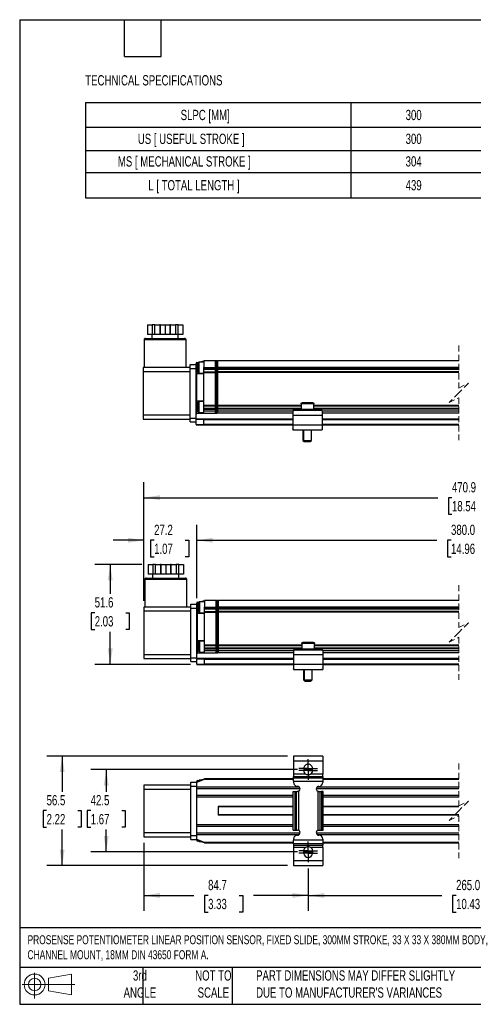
# Model space of a CAD drawing. Header units: millimetres. Extents: x 16 to 683, y 16 to 524.
# Tile 1 of 7: x 16 to 250, y 16 to 524. Entities that reach past the tile are written whole.
import ezdxf

# ---------------------------------------------------------------- set-up
doc = ezdxf.new("R2010")
doc.units = ezdxf.units.MM
doc.header["$LTSCALE"] = 2.5
doc.linetypes.add('CENTERX2', pattern=[20.32, 12.7, -2.54, 2.54, -2.54])
doc.linetypes.add('HIDDEN', pattern=[1.905, 1.27, -0.635])
doc.layers.add('CENTER', color=40, linetype='CENTERX2')
doc.layers.add('DIMENSIONS', color=140, linetype='Continuous', lineweight=25)
doc.layers.add('TEXT', color=140, linetype='Continuous', lineweight=25)
doc.styles.add('SLDTEXTSTYLE0', font='TXT', dxfattribs={"width": 0.7})
doc.dimstyles.new('SLDDIMSTYLE0', dxfattribs={"dimtxt": 5.39502, "dimasz": 8.255, "dimexe": 0, "dimexo": 0.0625, "dimgap": 1.348755, "dimtad": 0, "dimtih": 1, "dimtoh": 1, "dimrnd": 1e-09, "dimzin": 12, "dimdsep": 46, "dimtxsty": 'SLDTEXTSTYLE0', "dimsah": 1, "dimcen": 0.09, "dimadec": 0, "dimazin": 3, "dimtfac": 1, "dimtofl": 0, "dimtmove": 0, "dimatfit": 3, "dimfxl": 0, "dimfrac": 2, "dimtolj": 1, "dimtzin": 12, "dimarcsym": 0})
doc.dimstyles.new('SLDDIMSTYLE1', dxfattribs={"dimtxt": 5.39502, "dimasz": 8.255, "dimexe": 0, "dimexo": 0.0625, "dimgap": 1.348755, "dimtad": 0, "dimtih": 1, "dimtoh": 1, "dimrnd": 1e-09, "dimzin": 4, "dimdsep": 46, "dimtxsty": 'SLDTEXTSTYLE0', "dimsah": 1, "dimcen": 0.09, "dimadec": 0, "dimazin": 1, "dimtfac": 1, "dimtofl": 0, "dimtmove": 0, "dimatfit": 3, "dimfxl": 0, "dimfrac": 2, "dimtolj": 1, "dimtzin": 12, "dimarcsym": 0})
doc.dimstyles.new('SLDDIMSTYLE2', dxfattribs={"dimtxt": 5.39502, "dimasz": 8.255, "dimexe": 0, "dimexo": 0.0625, "dimgap": 1.348755, "dimtad": 0, "dimtih": 1, "dimtoh": 1, "dimrnd": 1e-09, "dimzin": 12, "dimdsep": 46, "dimtxsty": 'SLDTEXTSTYLE0', "dimsah": 1, "dimcen": 0.09, "dimadec": 0, "dimazin": 3, "dimtfac": 1, "dimtmove": 0, "dimatfit": 0, "dimfxl": 0, "dimfrac": 2, "dimtolj": 1, "dimtzin": 12, "dimarcsym": 0})

# ---------------------------------------------------------------- blocks, each defined once
blk = doc.blocks.new('Block11')
at = {"color": 7, "linetype": 'Continuous', "lineweight": 18}
for p, q in [((6.47, 13.28), (6.47, 0)), ((13.7, 10.42), (25.44, 12.58)), ((13.7, 3.99), (13.7, 10.42)), ((25.44, 12.58), (25.44, 1.83)), ((0, 7.2), (27.18, 7.2)), ((13.7, 3.99), (25.44, 1.83))]:
    blk.add_line(p, q, dxfattribs=at)
for radius in [5.38, 3.21]:
    blk.add_circle((6.47, 7.2), radius, dxfattribs=at)
blk = doc.blocks.new('Block12')
at = {"color": 7, "linetype": 'Continuous'}
blk.add_blockref('Block11', (0, 0), dxfattribs=at)
blk = doc.blocks.new('SW_TABLEANNOTATION_0')
at = {"layer": 'DIMENSIONS', "color": 0}
for p, q in [((0, 0), (0, -12.74)), ((0, 0), (136.89, 0)), ((136.89, 0), (136.89, -12.74)), ((136.89, 0), (206.81, 0)), ((206.81, 0), (206.81, -12.74)), ((0, -12.74), (0, -24.64)), ((0, -12.74), (136.89, -12.74)), ((136.89, -12.74), (136.89, -24.64)), ((136.89, -12.74), (206.81, -12.74)), ((206.81, -12.74), (206.81, -24.64)), ((0, -24.64), (0, -36.01)), ((0, -24.64), (136.89, -24.64)), ((136.89, -24.64), (136.89, -36.01)), ((136.89, -24.64), (206.81, -24.64)), ((206.81, -24.64), (206.81, -36.01)), ((0, -36.01), (0, -49.21)), ((0, -36.01), (136.89, -36.01)), ((136.89, -36.01), (136.89, -49.21)), ((136.89, -36.01), (206.81, -36.01)), ((206.81, -36.01), (206.81, -49.21)), ((0, -49.21), (136.89, -49.21)), ((136.89, -49.21), (206.81, -49.21))]:
    blk.add_line(p, q, dxfattribs=at)
at = {"layer": 'DIMENSIONS', "color": 0, "attachment_point": 1, "style": 'SLDTEXTSTYLE0'}
for s, insert, char_height in [('SLPC [MM]', (49.09, -3.74), 5.292), ('300', (165.12, -3.74), 5.292), ('US [ USEFUL STROKE ]', (27, -16.06), 5.2917), ('300', (165.12, -16.06), 5.292), ('MS [ MECHANICAL STROKE ]', (16.7, -27.69), 5.2917), ('304', (165.12, -27.69), 5.292), ('L [ TOTAL LENGTH ]', (32.42, -39.98), 5.2917), ('439', (165.12, -39.98), 5.292)]:
    blk.add_mtext(s, dxfattribs=dict(at, insert=insert, char_height=char_height))
blk = doc.blocks.new('_D_1')
at = {"layer": 'DIMENSIONS'}
for p, q in [((107.15, 225.49), (107.15, 263.23)), ((399.69, 223.89), (399.69, 263.23)), ((107.15, 255.29), (231.02, 255.29)), ((238.33, 255.29), (236.52, 255.29)), ((236.52, 255.29), (236.52, 246.72)), ((258.85, 255.29), (260.67, 255.29)), ((260.67, 255.29), (260.67, 246.72)), ((320.62, 255.29), (266.17, 255.29)), ((322.38, 258.82), (320.62, 255.29)), ((325.91, 251.76), (322.38, 258.82)), ((327.67, 255.29), (325.91, 251.76)), ((399.69, 255.29), (327.67, 255.29)), ((236.52, 246.72), (238.33, 246.72)), ((260.67, 246.72), (258.85, 246.72))]:
    blk.add_line(p, q, dxfattribs=at)
for points in [[(107.15, 255.29), (115.41, 254.02), (115.41, 256.56)], [(399.69, 255.29), (391.44, 256.56), (391.44, 254.02)]]:
    blk.add_solid(points, dxfattribs=at)
at = {"layer": 'DIMENSIONS', "char_height": 5.292, "attachment_point": 1, "style": 'SLDTEXTSTYLE0'}
for s, insert in [('380.0', (238.33, 263.32)), ('14.96', (238.33, 253.54))]:
    blk.add_mtext(s, dxfattribs=dict(at, insert=insert))
blk = doc.blocks.new('_D_2')
at = {"layer": 'DIMENSIONS'}
for p, q in [((79.95, 223.99), (79.95, 263.23)), ((107.15, 225.49), (107.15, 263.23)), ((79.95, 255.29), (64.08, 255.29)), ((85.21, 255.29), (83.39, 255.29)), ((83.39, 255.29), (83.39, 246.72)), ((101.24, 255.29), (103.05, 255.29)), ((103.05, 255.29), (103.05, 246.72)), ((107.15, 255.29), (123.03, 255.29)), ((83.39, 246.72), (85.21, 246.72)), ((103.05, 246.72), (101.24, 246.72))]:
    blk.add_line(p, q, dxfattribs=at)
for points in [[(79.95, 255.29), (71.7, 256.56), (71.7, 254.02)], [(107.15, 255.29), (115.41, 254.02), (115.41, 256.56)]]:
    blk.add_solid(points, dxfattribs=at)
at = {"layer": 'DIMENSIONS', "char_height": 5.292, "attachment_point": 1, "style": 'SLDTEXTSTYLE0'}
for s, insert in [('27.2', (85.21, 263.32)), ('1.07', (85.21, 253.54))]:
    blk.add_mtext(s, dxfattribs=dict(at, insert=insert))
blk = doc.blocks.new('_D_3')
at = {"layer": 'DIMENSIONS'}
for p, q in [((78.95, 242.81), (54.64, 242.81)), ((62.58, 242.81), (62.58, 227.66)), ((54.56, 217.88), (52.75, 217.88)), ((52.75, 217.88), (52.75, 209.3)), ((70.59, 217.88), (72.4, 217.88)), ((72.4, 217.88), (72.4, 209.3)), ((52.75, 209.3), (54.56, 209.3)), ((72.4, 209.3), (70.59, 209.3)), ((62.58, 191.21), (62.58, 208.1)), ((103.98, 191.21), (54.64, 191.21))]:
    blk.add_line(p, q, dxfattribs=at)
for points in [[(62.58, 242.81), (61.31, 234.56), (63.85, 234.56)], [(62.58, 191.21), (63.85, 199.47), (61.31, 199.47)]]:
    blk.add_solid(points, dxfattribs=at)
at = {"layer": 'DIMENSIONS', "char_height": 5.292, "attachment_point": 1, "style": 'SLDTEXTSTYLE0'}
for s, insert in [('51.6', (54.56, 225.91)), ('2.03', (54.56, 216.12))]:
    blk.add_mtext(s, dxfattribs=dict(at, insert=insert))
blk = doc.blocks.new('_D_4')
at = {"layer": 'DIMENSIONS'}
for p, q in [((79.95, 223.99), (79.95, 285.2)), ((463.34, 214.39), (463.34, 285.2)), ((357.97, 280.79), (354.44, 273.74)), ((359.73, 277.26), (357.97, 280.79)), ((79.95, 277.26), (231.5, 277.26)), ((238.81, 277.26), (236.99, 277.26)), ((236.99, 277.26), (236.99, 268.69)), ((259.33, 277.26), (261.14, 277.26)), ((261.14, 277.26), (261.14, 268.69)), ((352.68, 277.26), (266.64, 277.26)), ((354.44, 273.74), (352.68, 277.26)), ((463.34, 277.26), (359.73, 277.26)), ((236.99, 268.69), (238.81, 268.69)), ((261.14, 268.69), (259.33, 268.69))]:
    blk.add_line(p, q, dxfattribs=at)
for points in [[(79.95, 277.26), (88.21, 275.99), (88.21, 278.53)], [(463.34, 277.26), (455.09, 278.53), (455.09, 275.99)]]:
    blk.add_solid(points, dxfattribs=at)
at = {"layer": 'DIMENSIONS', "char_height": 5.292, "attachment_point": 1, "style": 'SLDTEXTSTYLE0'}
for s, insert in [('470.9', (238.81, 285.29)), ('18.54', (238.81, 275.51))]:
    blk.add_mtext(s, dxfattribs=dict(at, insert=insert))
blk = doc.blocks.new('SW_BROKEN_VIEW_2')
at = {"color": 0, "linetype": 'CENTERX2'}
for p, q in [((0.08, 42.5), (4.65, 42.5)), ((0, 0), (4.73, 0))]:
    blk.add_line(p, q, dxfattribs=at)
blk = doc.blocks.new('_D_9')
at = {"layer": 'DIMENSIONS'}
for p, q in [((159.19, 136.98), (52.56, 136.98)), ((60.5, 136.98), (60.5, 125.57)), ((52.48, 115.79), (50.67, 115.79)), ((50.67, 115.79), (50.67, 107.22)), ((68.52, 115.79), (70.33, 115.79)), ((70.33, 115.79), (70.33, 107.22)), ((50.67, 107.22), (52.48, 107.22)), ((70.33, 107.22), (68.52, 107.22)), ((60.5, 94.48), (60.5, 106.01)), ((159.11, 94.48), (52.56, 94.48))]:
    blk.add_line(p, q, dxfattribs=at)
for points in [[(60.5, 136.98), (59.23, 128.73), (61.77, 128.73)], [(60.5, 94.48), (61.77, 102.74), (59.23, 102.74)]]:
    blk.add_solid(points, dxfattribs=at)
at = {"layer": 'DIMENSIONS', "char_height": 5.292, "attachment_point": 1, "style": 'SLDTEXTSTYLE0'}
for s, insert in [('42.5', (52.48, 123.82)), ('1.67', (52.48, 114.04))]:
    blk.add_mtext(s, dxfattribs=dict(at, insert=insert))
blk = doc.blocks.new('_D_14')
at = {"layer": 'DIMENSIONS'}
for p, q in [((342.19, 87.07), (342.19, 64.1)), ((164.65, 85.97), (164.65, 64.1)), ((164.65, 72.03), (233.64, 72.03)), ((240.95, 72.03), (239.14, 72.03)), ((239.14, 72.03), (239.14, 63.46)), ((261.47, 72.03), (263.28, 72.03)), ((263.28, 72.03), (263.28, 63.46)), ((293.17, 72.03), (268.78, 72.03)), ((294.94, 68.5), (293.17, 72.03)), ((298.47, 75.56), (294.94, 68.5)), ((300.23, 72.03), (298.47, 75.56)), ((342.19, 72.03), (300.23, 72.03)), ((239.14, 63.46), (240.95, 63.46)), ((263.28, 63.46), (261.47, 63.46))]:
    blk.add_line(p, q, dxfattribs=at)
for points in [[(164.65, 72.03), (172.91, 70.76), (172.91, 73.3)], [(342.19, 72.03), (333.94, 73.3), (333.94, 70.76)]]:
    blk.add_solid(points, dxfattribs=at)
at = {"layer": 'DIMENSIONS', "char_height": 5.292, "attachment_point": 1, "style": 'SLDTEXTSTYLE0'}
for s, insert in [('265.0', (240.95, 80.06)), ('10.43', (240.95, 70.28))]:
    blk.add_mtext(s, dxfattribs=dict(at, insert=insert))
blk = doc.blocks.new('_D_15')
at = {"layer": 'DIMENSIONS'}
for p, q in [((79.95, 99.15), (79.95, 64.1)), ((164.65, 85.97), (164.65, 64.1)), ((79.95, 72.03), (105.74, 72.03)), ((113.05, 72.03), (111.24, 72.03)), ((111.24, 72.03), (111.24, 63.46)), ((129.08, 72.03), (130.89, 72.03)), ((130.89, 72.03), (130.89, 63.46)), ((164.65, 72.03), (136.39, 72.03)), ((111.24, 63.46), (113.05, 63.46)), ((130.89, 63.46), (129.08, 63.46))]:
    blk.add_line(p, q, dxfattribs=at)
for points in [[(79.95, 72.03), (88.21, 70.76), (88.21, 73.3)], [(164.65, 72.03), (156.4, 73.3), (156.4, 70.76)]]:
    blk.add_solid(points, dxfattribs=at)
at = {"layer": 'DIMENSIONS', "char_height": 5.292, "attachment_point": 1, "style": 'SLDTEXTSTYLE0'}
for s, insert in [('84.7', (113.05, 80.06)), ('3.33', (113.05, 70.28))]:
    blk.add_mtext(s, dxfattribs=dict(at, insert=insert))
blk = doc.blocks.new('_D_16')
at = {"layer": 'DIMENSIONS'}
for p, q in [((153.98, 143.98), (29.84, 143.98)), ((37.77, 143.98), (37.77, 125.57)), ((29.76, 115.79), (27.95, 115.79)), ((27.95, 115.79), (27.95, 107.22)), ((45.79, 115.79), (47.6, 115.79)), ((47.6, 115.79), (47.6, 107.22)), ((27.95, 107.22), (29.76, 107.22)), ((47.6, 107.22), (45.79, 107.22)), ((37.77, 87.48), (37.77, 106.01)), ((153.98, 87.48), (29.84, 87.48))]:
    blk.add_line(p, q, dxfattribs=at)
for points in [[(37.77, 143.98), (36.5, 135.73), (39.04, 135.73)], [(37.77, 87.48), (39.04, 95.74), (36.5, 95.74)]]:
    blk.add_solid(points, dxfattribs=at)
at = {"layer": 'DIMENSIONS', "char_height": 5.292, "attachment_point": 1, "style": 'SLDTEXTSTYLE0'}
for s, insert in [('56.5', (29.76, 123.82)), ('2.22', (29.76, 114.04))]:
    blk.add_mtext(s, dxfattribs=dict(at, insert=insert))
blk = doc.blocks.new('SW_CENTERMARKSYMBOL_4')
at = {"layer": 'CENTER', "color": 0}
for p, q in [((-2.54, 0), (-4.79, 0)), ((0, 0), (-2.54, 0)), ((0, 2.54), (0, 4.79)), ((0, 0), (0, 2.54)), ((0, 0), (0, -2.54)), ((0, 0), (2.54, 0)), ((2.54, 0), (4.79, 0)), ((0, -2.54), (0, -4.79))]:
    blk.add_line(p, q, dxfattribs=at)
blk = doc.blocks.new('SW_CENTERMARKSYMBOL_5')
at = {"layer": 'CENTER', "color": 0}
for p, q in [((-2.54, 0), (-4.79, 0)), ((0, 0), (-2.54, 0)), ((0, 2.54), (0, 4.79)), ((0, 0), (0, 2.54)), ((0, 0), (0, -2.54)), ((0, 0), (2.54, 0)), ((2.54, 0), (4.79, 0)), ((0, -2.54), (0, -4.79))]:
    blk.add_line(p, q, dxfattribs=at)
blk = doc.blocks.new('SW_CENTERMARKSYMBOL_6')
at = {"layer": 'CENTER', "color": 0}
for p, q in [((-2.54, 0), (-4.79, 0)), ((0, 0), (-2.54, 0)), ((0, 2.54), (0, 4.79)), ((0, 0), (0, 2.54)), ((0, 0), (0, -2.54)), ((0, 0), (2.54, 0)), ((2.54, 0), (4.79, 0)), ((0, -2.54), (0, -4.79))]:
    blk.add_line(p, q, dxfattribs=at)
blk = doc.blocks.new('SW_CENTERMARKSYMBOL_7')
at = {"layer": 'CENTER', "color": 0}
for p, q in [((-2.54, 0), (-4.79, 0)), ((0, 0), (-2.54, 0)), ((0, 2.54), (0, 4.79)), ((0, 0), (0, 2.54)), ((0, 0), (0, -2.54)), ((0, 0), (2.54, 0)), ((2.54, 0), (4.79, 0)), ((0, -2.54), (0, -4.79))]:
    blk.add_line(p, q, dxfattribs=at)

msp = doc.modelspace()

# ---------------------------------------------------------------- linework, layer by layer
for p, q in [((81.778, 366.445), (81.778, 361.445)), ((81.778, 366.445), (84.153, 366.445)), ((84.153, 366.445), (84.153, 361.445)), ((85.519, 366.445), (84.153, 366.445)), ((85.519, 361.445), (85.519, 366.445)), ((85.519, 366.445), (88.117, 366.445)), ((88.117, 366.445), (88.117, 361.445)), ((88.483, 366.445), (88.117, 366.445)), ((88.483, 361.445), (88.483, 366.445)), ((88.483, 366.445), (90.858, 366.445)), ((90.858, 366.445), (90.858, 361.445)), ((90.858, 366.445), (93.233, 366.445)), ((93.233, 366.445), (93.233, 361.445)), ((93.599, 366.445), (93.233, 366.445)), ((93.599, 361.445), (93.599, 366.445)), ((93.599, 366.445), (96.197, 366.445)), ((96.197, 366.445), (96.197, 361.445)), ((97.563, 366.445), (96.197, 366.445)), ((97.563, 361.445), (97.563, 366.445)), ((97.563, 366.445), (99.938, 366.445)), ((99.938, 366.445), (99.938, 361.445)), ((84.153, 361.445), (81.778, 361.445)), ((84.058, 361.445), (84.058, 359.445)), ((85.519, 361.445), (84.153, 361.445)), ((88.117, 361.445), (85.519, 361.445)), ((88.483, 361.445), (88.117, 361.445)), ((90.858, 361.445), (88.483, 361.445)), ((93.233, 361.445), (90.858, 361.445)), ((93.599, 361.445), (93.233, 361.445)), ((96.197, 361.445), (93.599, 361.445)), ((97.563, 361.445), (96.197, 361.445)), ((99.938, 361.445), (97.563, 361.445)), ((97.658, 359.445), (97.658, 361.445)), ((80.008, 358.645), (80.008, 344.445)), ((101.708, 358.645), (80.008, 358.645)), ((80.808, 359.445), (99.869, 359.445)), ((99.869, 359.445), (100.908, 359.445)), ((101.708, 344.445), (101.708, 358.645)), ((103.808, 345.945), (106.808, 345.945)), ((103.808, 343.945), (103.808, 345.945)), ((106.808, 345.945), (106.808, 346.524)), ((106.808, 343.945), (106.808, 345.945)), ((107.308, 347.037), (110.808, 347.845)), ((107.308, 344.345), (107.308, 347.037)), ((108.208, 347.145), (107.808, 346.745)), ((107.808, 346.745), (107.808, 341.945)), ((110.808, 347.145), (108.208, 347.145)), ((108.208, 347.145), (108.208, 341.545)), ((116.808, 347.845), (110.808, 347.845)), ((110.808, 347.845), (110.808, 344.345)), ((116.808, 344.345), (116.808, 347.845)), ((117.062, 347.845), (116.808, 347.591)), ((117.062, 347.845), (117.062, 344.345)), ((117.554, 347.845), (117.062, 347.845)), ((117.554, 344.345), (117.554, 347.845)), ((117.554, 347.845), (117.808, 347.591)), ((242.31, 347.845), (117.808, 347.845)), ((117.808, 347.845), (117.808, 344.345)), ((79.608, 344.445), (79.608, 342.445)), ((103.808, 344.445), (79.608, 344.445)), ((79.608, 342.445), (103.808, 342.445)), ((79.608, 342.445), (79.608, 319.845)), ((103.808, 318.345), (103.808, 343.945)), ((103.808, 343.945), (106.808, 343.945)), ((106.808, 344.345), (107.308, 344.345)), ((106.808, 340.645), (106.808, 343.945)), ((106.808, 327.745), (106.808, 340.645)), ((107.196, 327.258), (107.196, 341.132)), ((107.308, 341.145), (107.308, 344.345)), ((107.808, 344.345), (107.308, 344.345)), ((110.808, 341.145), (107.308, 341.145)), ((107.808, 341.945), (108.208, 341.545)), ((108.208, 341.545), (110.808, 341.545)), ((110.808, 343.845), (110.808, 344.345)), ((110.808, 344.345), (116.808, 344.345)), ((110.808, 343.445), (110.808, 343.845)), ((116.808, 343.845), (110.808, 343.845)), ((116.808, 343.445), (110.808, 343.445)), ((110.808, 342.245), (110.808, 343.445)), ((110.808, 341.845), (110.808, 342.245)), ((110.808, 342.245), (116.808, 342.245)), ((110.808, 341.845), (116.808, 341.845)), ((110.808, 341.145), (110.808, 341.845)), ((110.808, 327.245), (110.808, 341.145)), ((116.808, 344.345), (116.808, 343.845)), ((117.062, 344.345), (116.808, 344.345)), ((116.808, 343.845), (116.808, 343.506)), ((116.808, 342.183), (116.808, 343.506)), ((116.808, 342.183), (116.808, 341.845)), ((116.808, 324.845), (116.808, 341.845)), ((117.062, 344.345), (117.062, 321.845)), ((117.062, 344.345), (117.554, 344.345)), ((117.554, 344.345), (117.808, 344.345)), ((117.554, 321.845), (117.554, 344.345)), ((242.31, 344.345), (117.808, 344.345)), ((117.808, 344.345), (117.808, 343.845)), ((242.31, 343.845), (117.808, 343.845)), ((117.808, 343.845), (117.808, 343.506)), ((117.808, 343.506), (117.808, 342.183)), ((242.31, 343.445), (117.808, 343.445)), ((242.31, 342.245), (117.808, 342.245)), ((117.808, 342.183), (117.808, 341.845)), ((242.31, 341.845), (117.808, 341.845)), ((117.808, 341.845), (117.808, 324.845)), ((106.808, 318.345), (106.808, 327.745)), ((107.308, 327.245), (110.808, 327.245)), ((107.308, 320.845), (107.308, 327.245)), ((108.208, 326.845), (107.808, 326.445)), ((107.808, 326.445), (107.808, 321.645)), ((110.808, 326.845), (108.208, 326.845)), ((108.208, 326.845), (108.208, 321.245)), ((110.808, 324.845), (110.808, 327.245)), ((161.058, 325.745), (161.058, 322.745)), ((167.558, 325.745), (161.058, 325.745)), ((167.058, 326.245), (161.558, 326.245)), ((167.558, 322.745), (167.558, 325.745)), ((107.308, 320.845), (110.808, 320.845)), ((107.808, 321.645), (108.208, 321.245)), ((108.208, 321.245), (110.808, 321.245)), ((116.808, 324.845), (110.808, 324.845)), ((110.808, 324.445), (110.808, 324.845)), ((116.808, 324.445), (110.808, 324.445)), ((110.808, 323.245), (110.808, 324.445)), ((110.808, 322.845), (110.808, 323.245)), ((116.808, 323.245), (110.808, 323.245)), ((110.808, 321.845), (110.808, 322.845)), ((110.808, 322.845), (116.808, 322.845)), ((110.808, 320.845), (110.808, 321.845)), ((116.808, 321.845), (110.808, 321.845)), ((110.808, 320.845), (116.808, 320.845)), ((116.808, 324.845), (116.808, 324.506)), ((116.808, 323.183), (116.808, 324.506)), ((116.808, 323.183), (116.808, 322.845)), ((116.808, 322.845), (116.808, 321.845)), ((116.808, 320.845), (116.808, 321.845)), ((117.062, 321.845), (116.808, 321.845)), ((117.062, 320.845), (116.808, 321.099)), ((117.554, 321.845), (117.062, 321.845)), ((117.062, 321.845), (117.062, 320.845)), ((117.062, 320.845), (117.554, 320.845)), ((117.554, 321.845), (117.808, 321.845)), ((117.554, 320.845), (117.554, 321.845)), ((117.554, 320.845), (117.808, 321.099)), ((161.058, 324.845), (117.808, 324.845)), ((117.808, 324.845), (117.808, 324.506)), ((117.808, 324.506), (117.808, 323.183)), ((161.058, 324.445), (117.808, 324.445)), ((161.058, 323.245), (117.808, 323.245)), ((117.808, 323.183), (117.808, 322.845)), ((161.058, 322.845), (117.808, 322.845)), ((117.808, 322.845), (117.808, 321.845)), ((117.808, 321.845), (117.808, 320.845)), ((156.808, 321.845), (117.808, 321.845)), ((156.808, 320.845), (117.808, 320.845)), ((156.808, 322.245), (156.808, 319.745)), ((171.808, 322.245), (156.808, 322.245)), ((167.558, 322.745), (161.058, 322.745)), ((242.31, 324.845), (167.558, 324.845)), ((242.31, 324.445), (167.558, 324.445)), ((242.31, 323.245), (167.558, 323.245)), ((242.31, 322.845), (167.558, 322.845)), ((171.808, 322.245), (171.808, 319.745)), ((242.31, 321.845), (171.808, 321.845)), ((242.31, 320.845), (171.808, 320.845)), ((103.808, 319.845), (79.608, 319.845)), ((79.608, 319.845), (79.608, 317.845)), ((79.608, 317.845), (103.808, 317.845)), ((103.808, 318.345), (106.808, 318.345)), ((103.808, 316.345), (103.808, 318.345)), ((103.808, 316.345), (106.808, 316.345)), ((106.808, 317.845), (106.808, 318.345)), ((106.808, 317.845), (106.808, 317.645)), ((110.844, 317.845), (106.808, 317.845)), ((110.808, 317.645), (106.808, 317.645)), ((106.808, 315.045), (106.808, 317.645)), ((106.808, 315.045), (110.808, 315.045)), ((106.808, 315.045), (106.808, 314.845)), ((110.808, 315.045), (110.808, 317.645)), ((110.808, 317.645), (156.808, 317.645)), ((156.808, 315.045), (110.808, 315.045)), ((156.808, 317.845), (110.844, 317.845)), ((171.808, 319.745), (156.808, 319.745)), ((156.808, 319.745), (156.808, 314.745)), ((171.808, 319.745), (171.808, 314.745)), ((242.31, 317.845), (171.808, 317.845)), ((171.808, 317.645), (242.31, 317.645)), ((242.31, 315.045), (171.808, 315.045)), ((106.808, 314.845), (110.844, 314.845)), ((110.844, 314.845), (156.808, 314.845)), ((156.808, 313.065), (156.595, 312.787)), ((156.595, 312.787), (156.808, 312.623)), ((156.808, 314.745), (156.808, 312.245)), ((171.808, 314.745), (156.808, 314.745)), ((156.808, 312.245), (171.808, 312.245)), ((157.3, 312.245), (157.387, 312.178)), ((157.387, 312.178), (157.439, 312.245)), ((161.943, 312.245), (161.943, 306.845)), ((162.308, 312.245), (162.308, 306.845)), ((166.308, 306.845), (166.308, 312.245)), ((171.177, 312.245), (171.229, 312.178)), ((171.316, 312.245), (171.229, 312.178)), ((171.808, 314.845), (242.31, 314.845)), ((171.808, 314.745), (171.808, 312.245)), ((172.022, 312.787), (171.808, 313.065)), ((172.022, 312.787), (171.808, 312.623)), ((161.943, 306.845), (162.543, 306.245)), ((161.943, 306.845), (162.308, 306.845)), ((162.308, 306.845), (162.908, 306.245)), ((162.308, 306.845), (166.308, 306.845)), ((162.543, 306.245), (162.908, 306.245)), ((162.908, 306.245), (165.708, 306.245)), ((165.708, 306.245), (166.308, 306.845)), ((82.122, 242.813), (82.122, 237.813)), ((82.122, 242.813), (84.497, 242.813)), ((84.497, 242.813), (84.497, 237.813)), ((85.863, 242.813), (84.497, 242.813)), ((85.863, 237.813), (85.863, 242.813)), ((85.863, 242.813), (88.461, 242.813)), ((88.461, 242.813), (88.461, 237.813)), ((88.827, 242.813), (88.461, 242.813)), ((88.827, 237.813), (88.827, 242.813)), ((88.827, 242.813), (91.202, 242.813)), ((91.202, 242.813), (91.202, 237.813)), ((91.202, 242.813), (93.577, 242.813)), ((93.577, 242.813), (93.577, 237.813)), ((93.943, 242.813), (93.577, 242.813)), ((93.943, 237.813), (93.943, 242.813)), ((93.943, 242.813), (96.541, 242.813)), ((96.541, 242.813), (96.541, 237.813)), ((97.907, 242.813), (96.541, 242.813)), ((97.907, 237.813), (97.907, 242.813)), ((97.907, 242.813), (100.282, 242.813)), ((100.282, 242.813), (100.282, 237.813)), ((80.352, 235.013), (80.352, 220.813)), ((102.052, 235.013), (80.352, 235.013)), ((81.152, 235.813), (100.213, 235.813)), ((84.497, 237.813), (82.122, 237.813)), ((84.402, 237.813), (84.402, 235.813)), ((85.863, 237.813), (84.497, 237.813)), ((88.461, 237.813), (85.863, 237.813)), ((88.827, 237.813), (88.461, 237.813)), ((91.202, 237.813), (88.827, 237.813)), ((93.577, 237.813), (91.202, 237.813)), ((93.943, 237.813), (93.577, 237.813)), ((96.541, 237.813), (93.943, 237.813)), ((97.907, 237.813), (96.541, 237.813)), ((100.282, 237.813), (97.907, 237.813)), ((98.002, 235.813), (98.002, 237.813)), ((100.213, 235.813), (101.252, 235.813)), ((102.052, 220.813), (102.052, 235.013)), ((107.652, 223.405), (111.152, 224.213)), ((117.152, 224.213), (111.152, 224.213)), ((111.152, 224.213), (111.152, 220.713)), ((117.152, 220.713), (117.152, 224.213)), ((117.406, 224.213), (117.152, 223.959)), ((117.406, 224.213), (117.406, 220.713)), ((117.898, 224.213), (117.406, 224.213)), ((117.898, 220.713), (117.898, 224.213)), ((117.898, 224.213), (118.152, 223.959)), ((242.327, 224.213), (118.152, 224.213)), ((118.152, 224.213), (118.152, 220.713)), ((79.952, 220.813), (79.952, 218.813)), ((104.152, 220.813), (79.952, 220.813)), ((79.952, 218.813), (104.152, 218.813)), ((79.952, 218.813), (79.952, 196.213)), ((104.152, 222.313), (107.152, 222.313)), ((104.152, 220.313), (104.152, 222.313)), ((104.152, 220.313), (107.152, 220.313)), ((104.152, 194.713), (104.152, 220.313)), ((107.152, 222.313), (107.152, 222.892)), ((107.152, 220.313), (107.152, 222.313)), ((107.152, 220.713), (107.652, 220.713)), ((107.152, 217.013), (107.152, 220.313)), ((107.652, 220.713), (107.652, 223.405)), ((107.652, 217.513), (107.652, 220.713)), ((108.152, 220.713), (107.652, 220.713)), ((108.552, 223.513), (108.152, 223.113)), ((108.152, 223.113), (108.152, 218.313)), ((111.152, 223.513), (108.552, 223.513)), ((108.552, 223.513), (108.552, 217.913)), ((111.152, 220.713), (117.152, 220.713)), ((111.152, 220.213), (111.152, 220.713)), ((117.152, 220.213), (111.152, 220.213)), ((111.152, 219.813), (111.152, 220.213)), ((117.152, 219.813), (111.152, 219.813)), ((111.152, 218.613), (111.152, 219.813)), ((111.152, 218.213), (111.152, 218.613)), ((111.152, 218.613), (117.152, 218.613)), ((117.152, 220.713), (117.152, 220.213)), ((117.406, 220.713), (117.152, 220.713)), ((117.152, 220.213), (117.152, 219.874)), ((117.152, 218.552), (117.152, 219.874)), ((117.152, 218.552), (117.152, 218.213)), ((117.406, 220.713), (117.406, 198.213)), ((117.406, 220.713), (117.898, 220.713)), ((117.898, 198.213), (117.898, 220.713)), ((117.898, 220.713), (118.152, 220.713)), ((242.327, 220.713), (118.152, 220.713)), ((118.152, 220.713), (118.152, 220.213)), ((242.327, 220.213), (118.152, 220.213)), ((118.152, 220.213), (118.152, 219.874)), ((118.152, 219.874), (118.152, 218.552)), ((242.327, 219.813), (118.152, 219.813)), ((242.327, 218.613), (118.152, 218.613)), ((118.152, 218.552), (118.152, 218.213)), ((107.152, 204.113), (107.152, 217.013)), ((107.539, 203.626), (107.539, 217.5)), ((111.152, 217.513), (107.652, 217.513)), ((108.152, 218.313), (108.552, 217.913)), ((108.552, 217.913), (111.152, 217.913)), ((111.152, 218.213), (117.152, 218.213)), ((111.152, 217.513), (111.152, 218.213)), ((111.152, 203.613), (111.152, 217.513)), ((117.152, 201.213), (117.152, 218.213)), ((242.327, 218.213), (118.152, 218.213)), ((118.152, 218.213), (118.152, 201.213)), ((107.152, 194.713), (107.152, 204.113)), ((107.652, 203.613), (111.152, 203.613)), ((107.652, 197.213), (107.652, 203.613)), ((108.552, 203.213), (108.152, 202.813)), ((111.152, 203.213), (108.552, 203.213)), ((108.552, 203.213), (108.552, 197.613)), ((111.152, 201.213), (111.152, 203.613)), ((108.152, 202.813), (108.152, 198.013)), ((117.152, 201.213), (111.152, 201.213)), ((111.152, 200.813), (111.152, 201.213)), ((117.152, 200.813), (111.152, 200.813)), ((111.152, 199.613), (111.152, 200.813)), ((117.152, 199.613), (111.152, 199.613)), ((111.152, 199.213), (111.152, 199.613)), ((111.152, 198.213), (111.152, 199.213)), ((111.152, 199.213), (117.152, 199.213)), ((117.152, 198.213), (111.152, 198.213)), ((111.152, 197.213), (111.152, 198.213)), ((117.152, 201.213), (117.152, 200.874)), ((117.152, 199.552), (117.152, 200.874)), ((117.152, 199.552), (117.152, 199.213)), ((117.152, 199.213), (117.152, 198.213)), ((117.406, 198.213), (117.152, 198.213)), ((117.152, 197.213), (117.152, 198.213)), ((117.898, 198.213), (117.406, 198.213)), ((117.406, 198.213), (117.406, 197.213)), ((117.898, 198.213), (118.152, 198.213)), ((117.898, 197.213), (117.898, 198.213)), ((161.402, 201.213), (118.152, 201.213)), ((118.152, 201.213), (118.152, 200.874)), ((118.152, 200.874), (118.152, 199.552)), ((161.402, 200.813), (118.152, 200.813)), ((161.402, 199.613), (118.152, 199.613)), ((118.152, 199.552), (118.152, 199.213)), ((161.402, 199.213), (118.152, 199.213)), ((118.152, 199.213), (118.152, 198.213)), ((118.152, 198.213), (118.152, 197.213)), ((157.152, 198.213), (118.152, 198.213)), ((157.152, 198.613), (157.152, 196.113)), ((172.152, 198.613), (157.152, 198.613)), ((161.402, 202.113), (161.402, 199.113)), ((167.902, 202.113), (161.402, 202.113)), ((167.902, 199.113), (161.402, 199.113)), ((167.402, 202.613), (161.902, 202.613)), ((167.902, 199.113), (167.902, 202.113)), ((242.327, 201.213), (167.902, 201.213)), ((242.327, 200.813), (167.902, 200.813)), ((242.327, 199.613), (167.902, 199.613)), ((242.327, 199.213), (167.902, 199.213)), ((172.152, 198.613), (172.152, 196.113)), ((242.327, 198.213), (172.152, 198.213)), ((104.152, 196.213), (79.952, 196.213)), ((79.952, 196.213), (79.952, 194.213)), ((79.952, 194.213), (104.152, 194.213)), ((104.152, 194.713), (107.152, 194.713)), ((104.152, 192.713), (104.152, 194.713)), ((107.152, 194.213), (107.152, 194.713)), ((107.152, 194.213), (107.152, 194.013)), ((111.188, 194.213), (107.152, 194.213)), ((111.152, 194.013), (107.152, 194.013)), ((107.152, 191.413), (107.152, 194.013)), ((107.652, 197.213), (111.152, 197.213)), ((108.152, 198.013), (108.552, 197.613)), ((108.552, 197.613), (111.152, 197.613)), ((111.152, 197.213), (117.152, 197.213)), ((111.152, 191.413), (111.152, 194.013)), ((111.152, 194.013), (157.152, 194.013)), ((157.152, 194.213), (111.188, 194.213)), ((117.406, 197.213), (117.152, 197.467)), ((117.406, 197.213), (117.898, 197.213)), ((117.898, 197.213), (118.152, 197.467)), ((157.152, 197.213), (118.152, 197.213)), ((172.152, 196.113), (157.152, 196.113)), ((157.152, 196.113), (157.152, 191.113)), ((242.327, 197.213), (172.152, 197.213)), ((172.152, 196.113), (172.152, 191.113)), ((242.327, 194.213), (172.152, 194.213)), ((172.152, 194.013), (242.327, 194.013)), ((104.152, 192.713), (107.152, 192.713)), ((107.152, 191.413), (111.152, 191.413)), ((107.152, 191.413), (107.152, 191.213)), ((107.152, 191.213), (111.188, 191.213)), ((157.152, 191.413), (111.152, 191.413)), ((111.188, 191.213), (157.152, 191.213)), ((157.152, 189.433), (156.938, 189.156)), ((156.938, 189.156), (157.152, 188.991)), ((157.152, 191.113), (157.152, 188.613)), ((172.152, 191.113), (157.152, 191.113)), ((157.152, 188.613), (172.152, 188.613)), ((157.644, 188.613), (157.731, 188.546)), ((157.731, 188.546), (157.783, 188.613)), ((162.286, 188.613), (162.286, 183.213)), ((162.652, 188.613), (162.652, 183.213)), ((166.652, 183.213), (166.652, 188.613)), ((171.521, 188.613), (171.573, 188.546)), ((171.66, 188.613), (171.573, 188.546)), ((242.327, 191.413), (172.152, 191.413)), ((172.152, 191.213), (242.327, 191.213)), ((172.152, 191.113), (172.152, 188.613)), ((172.365, 189.156), (172.152, 189.433)), ((172.365, 189.156), (172.152, 188.991)), ((162.286, 183.213), (162.886, 182.613)), ((162.286, 183.213), (162.652, 183.213)), ((162.652, 183.213), (163.252, 182.613)), ((162.652, 183.213), (166.652, 183.213)), ((166.052, 182.613), (166.652, 183.213)), ((162.886, 182.613), (163.252, 182.613)), ((163.252, 182.613), (166.052, 182.613)), ((172.152, 143.982), (157.152, 143.982)), ((157.152, 143.982), (157.152, 141.482)), ((172.152, 143.982), (172.152, 141.482)), ((157.152, 141.482), (172.152, 141.482)), ((157.152, 141.482), (157.152, 134.683)), ((162.402, 137.532), (162.402, 137.362)), ((166.902, 137.362), (166.902, 137.532)), ((172.152, 141.482), (172.152, 134.683)), ((107.152, 130.706), (111.152, 132.201)), ((107.652, 131.393), (111.152, 132.201)), ((157.152, 132.201), (111.152, 132.201)), ((163.236, 134.683), (157.152, 134.683)), ((157.152, 134.683), (157.152, 133.434)), ((157.152, 133.434), (172.152, 133.434)), ((157.152, 132.803), (157.152, 133.434)), ((157.152, 132.803), (172.152, 132.803)), ((157.152, 130.929), (157.152, 132.803)), ((162.402, 136.601), (162.402, 136.432)), ((163.557, 134.478), (163.363, 134.553)), ((165.94, 134.553), (165.536, 134.396)), ((172.152, 134.683), (166.068, 134.683)), ((166.902, 136.432), (166.902, 136.601)), ((172.152, 133.434), (172.152, 134.683)), ((172.152, 133.434), (172.152, 132.803)), ((172.152, 132.803), (172.152, 130.929)), ((242.327, 132.201), (172.152, 132.201)), ((104.152, 128.921), (79.952, 128.921)), ((79.952, 128.921), (79.952, 126.921)), ((104.152, 130.421), (107.152, 130.421)), ((104.152, 128.421), (104.152, 130.421)), ((104.152, 128.421), (107.152, 128.421)), ((104.152, 102.821), (104.152, 128.421)), ((107.152, 130.492), (111.188, 132.001)), ((107.152, 130.706), (107.152, 130.88)), ((107.152, 130.706), (107.152, 130.492)), ((107.152, 127.951), (107.152, 130.492)), ((160.07, 127.951), (107.152, 127.951)), ((107.152, 127.276), (107.152, 127.951)), ((107.152, 127.276), (160.429, 127.276)), ((107.152, 123.626), (107.152, 127.276)), ((107.652, 130.893), (107.652, 131.393)), ((108.552, 131.501), (108.152, 131.101)), ((108.152, 131.101), (108.152, 131.08)), ((109.28, 131.501), (108.552, 131.501)), ((108.552, 131.501), (108.552, 131.229)), ((111.188, 132.001), (157.152, 132.001)), ((157.152, 130.929), (172.152, 130.929)), ((157.152, 130.929), (157.152, 130.332)), ((168.875, 127.276), (242.327, 127.276)), ((242.327, 127.951), (169.233, 127.951)), ((172.152, 132.001), (242.327, 132.001)), ((172.152, 130.929), (172.152, 130.332)), ((79.952, 126.921), (104.152, 126.921)), ((79.952, 126.921), (79.952, 104.321)), ((156.938, 123.626), (107.152, 123.626)), ((107.152, 122.951), (107.152, 123.626)), ((107.152, 122.951), (156.938, 122.951)), ((107.152, 108.451), (107.152, 122.951)), ((156.938, 105.732), (156.938, 125.732)), ((156.938, 125.732), (157.731, 125.732)), ((157.731, 125.732), (157.731, 105.732)), ((157.731, 125.732), (158.563, 125.732)), ((158.563, 105.732), (158.563, 125.732)), ((158.563, 125.732), (159.152, 125.732)), ((159.752, 105.585), (159.752, 125.878)), ((169.552, 125.878), (169.552, 105.585)), ((170.152, 125.732), (170.741, 125.732)), ((170.741, 125.732), (170.741, 105.732)), ((170.741, 125.732), (171.573, 125.732)), ((171.573, 125.732), (171.573, 105.732)), ((172.365, 125.732), (171.573, 125.732)), ((172.365, 105.732), (172.365, 125.732)), ((242.327, 123.626), (172.365, 123.626)), ((172.365, 122.951), (242.327, 122.951)), ((118.152, 117.901), (118.152, 113.501)), ((156.938, 117.901), (118.152, 117.901)), ((156.938, 117.701), (118.152, 117.701)), ((242.327, 117.901), (172.365, 117.901)), ((242.327, 117.701), (172.365, 117.701)), ((156.938, 113.701), (118.152, 113.701)), ((156.938, 113.501), (118.152, 113.501)), ((242.327, 113.701), (172.365, 113.701)), ((242.327, 113.501), (172.365, 113.501)), ((156.938, 108.451), (107.152, 108.451)), ((107.152, 107.776), (107.152, 108.451)), ((107.152, 107.776), (156.938, 107.776)), ((107.152, 104.126), (107.152, 107.776)), ((242.327, 108.451), (172.365, 108.451)), ((172.365, 107.776), (242.327, 107.776)), ((104.152, 104.321), (79.952, 104.321)), ((79.952, 104.321), (79.952, 102.321)), ((79.952, 102.321), (104.152, 102.321)), ((107.152, 102.821), (104.152, 102.821)), ((104.152, 100.821), (104.152, 102.821)), ((160.415, 104.126), (107.152, 104.126)), ((107.152, 103.451), (107.152, 104.126)), ((107.152, 103.451), (160.006, 103.451)), ((107.152, 100.91), (107.152, 103.451)), ((156.938, 105.732), (157.731, 105.732)), ((157.731, 105.732), (158.563, 105.732)), ((158.563, 105.732), (159.152, 105.732)), ((242.327, 104.126), (168.888, 104.126)), ((169.298, 103.451), (242.327, 103.451)), ((170.152, 105.732), (170.741, 105.732)), ((170.741, 105.732), (171.573, 105.732)), ((171.573, 105.732), (172.365, 105.732)), ((104.152, 100.821), (107.152, 100.821)), ((111.188, 99.401), (107.152, 100.91)), ((107.152, 100.91), (107.152, 100.697)), ((111.152, 99.201), (107.152, 100.697)), ((107.152, 100.522), (107.152, 100.697)), ((107.652, 100.009), (107.652, 100.51)), ((111.152, 99.201), (107.652, 100.009)), ((108.152, 100.323), (108.152, 100.301)), ((108.152, 100.301), (108.552, 99.901)), ((108.552, 100.173), (108.552, 99.901)), ((108.552, 99.901), (109.28, 99.901)), ((111.152, 99.201), (157.152, 99.201)), ((157.152, 99.401), (111.188, 99.401)), ((157.152, 101.132), (157.152, 100.534)), ((172.152, 100.534), (157.152, 100.534)), ((157.152, 98.66), (157.152, 100.534)), ((172.152, 98.66), (157.152, 98.66)), ((157.152, 98.66), (157.152, 98.029)), ((157.152, 98.029), (172.152, 98.029)), ((157.152, 98.029), (157.152, 96.78)), ((163.236, 96.78), (157.152, 96.78)), ((157.152, 96.78), (157.152, 89.982)), ((172.152, 96.78), (166.068, 96.78)), ((172.152, 101.132), (172.152, 100.534)), ((172.152, 100.534), (172.152, 98.66)), ((242.327, 99.401), (172.152, 99.401)), ((172.152, 99.201), (242.327, 99.201)), ((172.152, 98.66), (172.152, 98.029)), ((172.152, 96.78), (172.152, 98.029)), ((172.152, 96.78), (172.152, 89.982)), ((157.152, 89.982), (157.152, 87.482)), ((172.152, 89.982), (157.152, 89.982)), ((157.152, 87.482), (172.152, 87.482)), ((172.152, 89.982), (172.152, 87.482))]:
    msp.add_line(p, q)
at = {"color": 7, "linetype": 'HIDDEN', "lineweight": 18}
for p, q in [((242.31, 355.782), (242.31, 333.845)), ((242.31, 333.845), (247.31, 336.345)), ((247.31, 336.345), (242.31, 331.345)), ((242.31, 331.345), (237.31, 326.345)), ((237.31, 326.345), (242.31, 328.845)), ((242.31, 328.845), (242.31, 306.907)), ((242.327, 232.15), (242.327, 210.213)), ((242.327, 210.213), (247.327, 212.713)), ((247.327, 212.713), (242.327, 207.713)), ((242.327, 207.713), (237.327, 202.713)), ((237.327, 202.713), (242.327, 205.213)), ((242.327, 205.213), (242.327, 183.275)), ((242.327, 140.139), (242.327, 118.201)), ((242.327, 118.201), (247.327, 120.701)), ((247.327, 120.701), (242.327, 115.701)), ((242.327, 115.701), (237.327, 110.701)), ((237.327, 110.701), (242.327, 113.201)), ((242.327, 113.201), (242.327, 91.264))]:
    msp.add_line(p, q, dxfattribs=at)
at = {"flags": 128}
for points in [[(107.308, 347.037), (107.27, 347.028), (107.233, 347.019), (107.196, 347.011)], [(107.652, 223.405), (107.614, 223.396), (107.576, 223.387), (107.539, 223.379)], [(111.188, 132.001), (111.182, 132.036), (111.176, 132.07), (111.17, 132.101), (111.165, 132.13), (111.16, 132.154), (111.157, 132.174), (111.154, 132.189), (111.152, 132.198), (111.152, 132.201)], [(107.652, 131.393), (107.614, 131.385), (107.576, 131.376), (107.539, 131.367)], [(107.652, 100.009), (107.614, 100.018), (107.576, 100.027), (107.539, 100.035)], [(111.188, 99.401), (111.181, 99.362), (111.174, 99.325), (111.168, 99.29), (111.162, 99.26), (111.158, 99.235), (111.155, 99.217), (111.152, 99.205), (111.152, 99.201)]]:
    msp.add_lwpolyline(points, dxfattribs=at)
for centre, radius, start, end in [((107.308, 346.524), 0.5, 102.99578, 180.00482), ((107.308, 340.645), 0.5, 102.996, 180.00471), ((107.308, 340.645), 0.5, 89.99896, 103.00125), ((107.308, 327.745), 0.5, 179.99527, 257.00402), ((107.308, 327.745), 0.5, 256.99822, 270.00157), ((107.308, 320.345), 0.5, 90.00116, 179.99948), ((111.112, 317.693), 0.308, 150.46311, 189.02901), ((111.123, 314.998), 0.318, 171.63357, 208.8743), ((107.652, 222.892), 0.5, 102.99885, 180.00176), ((107.652, 217.013), 0.5, 102.99906, 180.00165), ((107.652, 217.013), 0.5, 90.00024, 102.99997), ((107.652, 204.113), 0.5, 179.99833, 257.00096), ((107.652, 204.113), 0.5, 256.9995, 270.00029), ((107.652, 196.713), 0.5, 90.00116, 179.99948), ((111.456, 194.061), 0.308, 150.45683, 189.04356), ((111.467, 191.367), 0.318, 171.62412, 208.87548), ((164.651, 136.982), 2.281, 170.40134, 189.59866), ((164.652, 137.532), 2.25, 359.99986, 180.00014), ((164.652, 136.982), 2.282, 350.40579, 9.59421), ((164.652, 136.431), 2.25, 179.99867, 230.99553), ((164.652, 136.431), 2.25, 309.00447, 0.00133), ((107.652, 130.88), 0.5, 102.99904, 180.00156), ((159.152, 130.331), 2, 179.99964, 270.00047), ((159.152, 127.032), 1.3, 297.49592, 89.99988), ((170.152, 127.032), 1.3, 90.00012, 242.50408), ((170.152, 130.332), 2, 270.00026, 359.99964), ((159.152, 101.132), 2, 89.99953, 180.00036), ((159.152, 104.432), 1.3, 270.00012, 62.50408), ((170.152, 104.432), 1.3, 117.49592, 269.99988), ((170.152, 101.131), 2, 0.00036, 89.99974), ((107.652, 100.522), 0.5, 179.99814, 257.00115), ((164.652, 95.032), 2.25, 129.00455, 174.64172), ((164.652, 95.032), 2.25, 5.35828, 50.99545), ((164.652, 94.482), 2.365, 161.25512, 198.74488), ((164.652, 93.932), 2.25, 185.35935, 354.64065), ((164.652, 94.482), 2.365, 341.25512, 18.74488)]:
    msp.add_arc(centre, radius, start, end)
for points, knots in [([(80.808, 359.445), (80.695, 359.431), (80.459, 359.401), (80.191, 359.185), (80.034, 358.916), (80.017, 358.733), (80.008, 358.645)], [0, 0, 0, 0, 0.2702719, 0.5624261, 0.7897401, 1, 1, 1, 1]), ([(101.708, 358.645), (101.694, 358.758), (101.665, 358.994), (101.448, 359.262), (101.179, 359.419), (100.996, 359.436), (100.908, 359.445)], [0, 0, 0, 0, 0.2702624, 0.5624358, 0.7897533, 1, 1, 1, 1]), ([(161.058, 325.745), (161.067, 325.816), (161.085, 325.963), (161.221, 326.131), (161.389, 326.228), (161.503, 326.239), (161.558, 326.245)], [0, 0, 0, 0, 0.2702578, 0.5624418, 0.7897451, 1, 1, 1, 1]), ([(167.058, 326.245), (167.129, 326.236), (167.276, 326.218), (167.444, 326.082), (167.542, 325.914), (167.553, 325.8), (167.558, 325.745)], [0, 0, 0, 0, 0.2702835, 0.5624464, 0.7897453, 1, 1, 1, 1]), ([(161.558, 322.245), (161.487, 322.254), (161.34, 322.272), (161.172, 322.407), (161.075, 322.575), (161.063, 322.69), (161.058, 322.745)], [0, 0, 0, 0, 0.2702513, 0.5624196, 0.7897413, 1, 1, 1, 1]), ([(167.558, 322.745), (167.549, 322.674), (167.531, 322.526), (167.396, 322.359), (167.228, 322.261), (167.113, 322.25), (167.058, 322.245)], [0, 0, 0, 0, 0.2702549, 0.5624103, 0.7897108, 1, 1, 1, 1]), ([(81.152, 235.813), (81.038, 235.799), (80.803, 235.769), (80.534, 235.553), (80.378, 235.284), (80.36, 235.101), (80.352, 235.013)], [0, 0, 0, 0, 0.2702635, 0.5624306, 0.7897356, 1, 1, 1, 1]), ([(102.052, 235.013), (102.038, 235.126), (102.008, 235.362), (101.792, 235.63), (101.523, 235.787), (101.34, 235.804), (101.252, 235.813)], [0, 0, 0, 0, 0.2702606, 0.5624295, 0.789733, 1, 1, 1, 1]), ([(161.402, 202.113), (161.411, 202.184), (161.429, 202.331), (161.564, 202.499), (161.732, 202.596), (161.847, 202.608), (161.902, 202.613)], [0, 0, 0, 0, 0.2702625, 0.562424, 0.7897446, 1, 1, 1, 1]), ([(161.902, 198.613), (161.831, 198.622), (161.683, 198.64), (161.516, 198.775), (161.418, 198.943), (161.407, 199.058), (161.402, 199.113)], [0, 0, 0, 0, 0.2702529, 0.5624231, 0.7897369, 1, 1, 1, 1]), ([(167.402, 202.613), (167.473, 202.604), (167.62, 202.586), (167.788, 202.45), (167.885, 202.282), (167.896, 202.168), (167.902, 202.113)], [0, 0, 0, 0, 0.2702529, 0.5624231, 0.7897369, 1, 1, 1, 1]), ([(167.902, 199.113), (167.893, 199.042), (167.875, 198.895), (167.739, 198.727), (167.571, 198.629), (167.457, 198.618), (167.402, 198.613)], [0, 0, 0, 0, 0.2702635, 0.5624239, 0.7897449, 1, 1, 1, 1]), ([(166.068, 134.683), (165.858, 134.544), (165.438, 134.266), (164.683, 134.145), (163.904, 134.249), (163.464, 134.534), (163.236, 134.683)], [0, 0, 0, 0, 0.2453458, 0.4905577, 0.7346804, 1, 1, 1, 1]), ([(159.752, 125.878), (159.646, 125.832), (159.454, 125.748), (159.245, 125.737), (159.152, 125.732)], [0, 0, 0, 0, 0.55246, 1, 1, 1, 1]), ([(169.552, 125.878), (169.658, 125.832), (169.85, 125.748), (170.058, 125.737), (170.152, 125.732)], [0, 0, 0, 0, 0.55246, 1, 1, 1, 1]), ([(159.752, 105.585), (159.646, 105.631), (159.454, 105.715), (159.245, 105.726), (159.152, 105.732)], [0, 0, 0, 0, 0.55246, 1, 1, 1, 1]), ([(169.552, 105.585), (169.658, 105.631), (169.85, 105.715), (170.058, 105.726), (170.152, 105.732)], [0, 0, 0, 0, 0.55246, 1, 1, 1, 1]), ([(163.236, 96.78), (163.446, 96.919), (163.866, 97.197), (164.621, 97.318), (165.4, 97.214), (165.839, 96.929), (166.068, 96.78)], [0, 0, 0, 0, 0.2453458, 0.4905577, 0.7346804, 1, 1, 1, 1])]:
    msp.add_open_spline(points, degree=3, knots=knots)
at = {"layer": 'TEXT'}
for p, q in [((15.875, 523.875), (682.625, 523.875)), ((15.875, 523.875), (15.875, 15.875)), ((69.85, 504.825), (69.85, 523.875)), ((88.9, 504.825), (88.9, 523.875)), ((69.85, 504.825), (88.9, 504.825)), ((682.625, 55.315), (15.875, 55.315)), ((682.625, 34.925), (15.875, 34.925)), ((79.375, 34.925), (79.375, 15.875)), ((125.529, 34.925), (125.529, 15.875)), ((15.875, 15.875), (682.625, 15.875))]:
    msp.add_line(p, q, dxfattribs=at)

# ---------------------------------------------------------------- block references
at = {"color": 7, "linetype": 'Continuous'}
msp.add_blockref('SW_BROKEN_VIEW_2', (162.286, 94.482), dxfattribs=at)
at = {"layer": 'CENTER'}
for name, p in [('SW_CENTERMARKSYMBOL_7', (164.652, 137.532)), ('SW_CENTERMARKSYMBOL_6', (164.652, 136.432)), ('SW_CENTERMARKSYMBOL_5', (164.652, 95.032)), ('SW_CENTERMARKSYMBOL_4', (164.652, 93.932))]:
    msp.add_blockref(name, p, dxfattribs=at)
at = {"layer": 'DIMENSIONS'}
msp.add_blockref('SW_TABLEANNOTATION_0', (49.8, 481.108), dxfattribs=at)
at = {"layer": 'TEXT'}
msp.add_blockref('Block12', (17.095, 18.885), dxfattribs=at)

# ---------------------------------------------------------------- texts
at = {"layer": 'DIMENSIONS', "insert": (49.698, 495.252), "char_height": 5.29167, "attachment_point": 1, "style": 'SLDTEXTSTYLE0'}
msp.add_mtext('TECHNICAL SPECIFICATIONS', dxfattribs=at)
at = {"layer": 'TEXT', "style": 'SLDTEXTSTYLE0'}
for s, insert, char_height, attachment_point in [('PROSENSE POTENTIOMETER LINEAR POSITION SENSOR, FIXED SLIDE, 300MM STROKE, 33 X 33 X 380MM BODY, ^JCHANNEL MOUNT, 18MM DIN 43650 FORM A.', (19.914, 51.504), 4.630208, 1), ('3rd^JANGLE', (77.872, 33.41), 5.2917, 2), ('NOT TO^JSCALE', (115.759, 33.41), 5.29167, 2), ("PART DIMENSIONS MAY DIFFER SLIGHTLY ^JDUE TO MANUFACTURER'S VARIANCES", (137.798, 33.41), 5.29167, 1)]:
    msp.add_mtext(s, dxfattribs=dict(at, insert=insert, char_height=char_height, attachment_point=attachment_point))

# ---------------------------------------------------------------- dimensions: what is measured, and where the dimension line sits
at = {"layer": 'DIMENSIONS'}
for base, p1, p2, text, dimstyle, picture, middle in [((463.343, 277.263), (79.952, 220.813), (463.343, 211.213), '470.9', 'SLDDIMSTYLE0', '_D_4', (249.066, 277.263)), ((107.152, 255.292), (399.693, 220.713), (107.152, 222.313), '380.0', 'SLDDIMSTYLE1', '_D_1', (248.595, 255.292)), ((164.652, 72.033), (342.193, 90.242), (164.652, 89.142), '265.0', 'SLDDIMSTYLE1', '_D_14', (251.211, 72.033))]:
    dim = msp.add_linear_dim(base=base, p1=p1, p2=p2, text=text, dimstyle=dimstyle, dxfattribs=at)
    dim.commit()
    dim.dimension.update_dxf_attribs({"geometry": picture, "text_midpoint": middle, "dimtype": 160})
for base, p1, p2, dimstyle, picture, middle in [((79.952, 255.292), (107.152, 222.313), (79.952, 220.813), 'SLDDIMSTYLE2', '_D_2', (93.222, 255.292)), ((79.952, 72.033), (164.652, 89.142), (79.952, 102.321), 'SLDDIMSTYLE0', '_D_15', (121.066, 72.033))]:
    dim = msp.add_linear_dim(base=base, p1=p1, p2=p2, dimstyle=dimstyle, dxfattribs=at)
    dim.commit()
    dim.dimension.update_dxf_attribs({"geometry": picture, "text_midpoint": middle, "dimtype": 160})
for base, p1, p2, picture, middle in [((62.576, 191.213), (82.122, 242.813), (107.152, 191.213), '_D_3', (62.576, 217.878)), ((37.773, 143.982), (157.152, 87.482), (157.152, 143.982), '_D_16', (37.773, 115.79)), ((60.5, 136.982), (162.286, 94.482), (162.37, 136.982), '_D_9', (60.5, 115.79))]:
    dim = msp.add_linear_dim(base=base, p1=p1, p2=p2, angle=90, dimstyle='SLDDIMSTYLE0', dxfattribs=at)
    dim.commit()
    dim.dimension.update_dxf_attribs({"geometry": picture, "text_midpoint": middle, "dimtype": 160})

doc.saveas('drawing.dxf')
